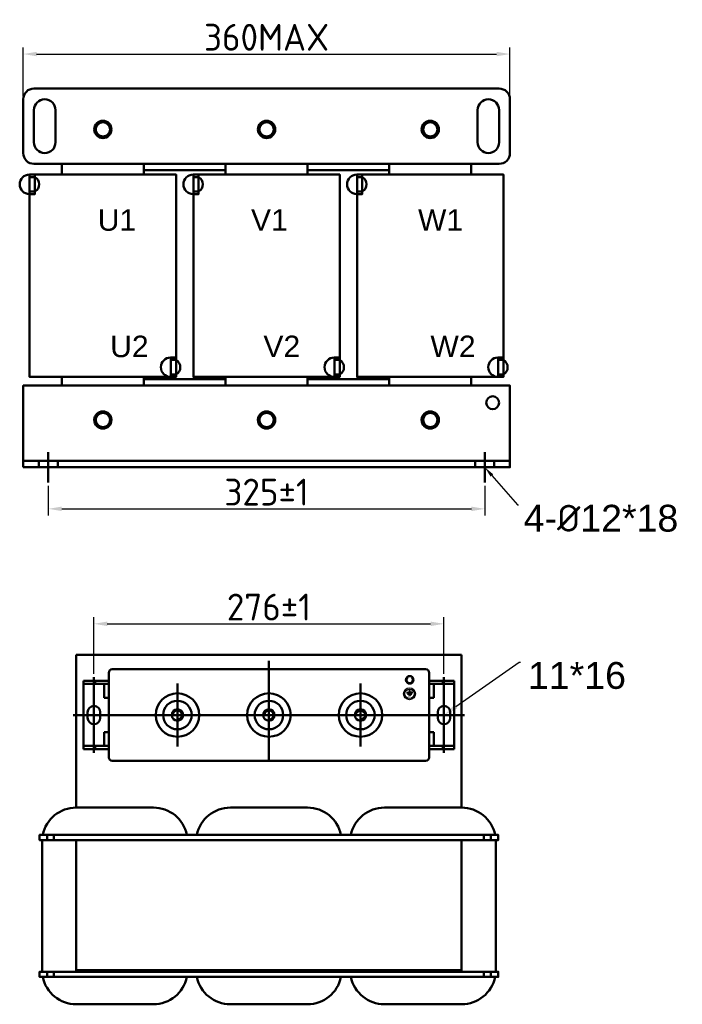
# Model space of a CAD drawing. Header units: millimetres. Extents: x -599 to 528, y 192 to 926.
# Tile 1 of 2: x -599 to -106, y 192 to 926. Entities that reach past the tile are written whole.
import ezdxf
from ezdxf import colors
from ezdxf.entities.mleader import LeaderData, LeaderLine
from ezdxf.math import Vec2, Vec3

# ---------------------------------------------------------------- set-up
doc = ezdxf.new("R2010")
doc.units = ezdxf.units.MM
doc.layers.get('0').update_dxf_attribs({"lineweight": 50})
doc.styles.add('GOST-2.304_Type-B', font='GOST Common.ttf')
doc.styles.get("Standard").update_dxf_attribs({"font": 'arial.ttf'})
doc.dimstyles.new('ISO-25', dxfattribs={"dimtxt": 5, "dimasz": 2.5, "dimexe": 1.25, "dimexo": 0.625, "dimtad": 1, "dimtoh": 1, "dimdec": 0, "dimtxsty": 'GOST-2.304_Type-B', "dimcen": 2.5, "dimadec": 0, "dimazin": 0, "dimtfac": 1, "dimtdec": 0, "dimtmove": 0, "dimatfit": 3, "dimfxl": 1, "dimarcsym": 0})

# ---------------------------------------------------------------- blocks, each defined once
blk = doc.blocks.new('*D30')
at = {"color": 0, "lineweight": -2, "transparency": 16777216}
for p, q in [((-578.1, 578.65), (-578.1, 556.58)), ((-252.82, 578.65), (-252.82, 556.58)), ((-568.1, 561.58), (-262.82, 561.58))]:
    blk.add_line(p, q, dxfattribs=at)
at = {"color": 0, "transparency": 16777216}
for points in [[(-568.1, 563.25), (-568.1, 559.92), (-578.1, 561.58)], [(-262.82, 563.25), (-262.82, 559.92), (-252.82, 561.58)]]:
    blk.add_solid(points, dxfattribs=at)
at = {"layer": 'Defpoints', "color": 0, "transparency": 16777216}
for p in [(-578.1, 581.15), (-252.82, 581.15), (-252.82, 561.58)]:
    blk.add_point(p, dxfattribs=at)
at = {"color": 0, "transparency": 16777216, "insert": (-415.46, 574.08), "char_height": 20, "attachment_point": 5, "style": 'GOST-2.304_Type-B'}
blk.add_mtext('325%%P1', dxfattribs=at)
blk = doc.blocks.new('*D29')
at = {"color": 0, "lineweight": -2, "transparency": 16777216}
for p, q in [((-596.82, 869.5), (-596.82, 905.73)), ((-234.1, 869.5), (-234.1, 905.73)), ((-586.82, 900.73), (-244.1, 900.73))]:
    blk.add_line(p, q, dxfattribs=at)
at = {"color": 0, "transparency": 16777216}
for points in [[(-586.82, 902.39), (-586.82, 899.06), (-596.82, 900.73)], [(-244.1, 902.39), (-244.1, 899.06), (-234.1, 900.73)]]:
    blk.add_solid(points, dxfattribs=at)
at = {"layer": 'Defpoints', "color": 0, "transparency": 16777216}
for p in [(-234.1, 900.73), (-596.82, 867), (-234.1, 867)]:
    blk.add_point(p, dxfattribs=at)
at = {"color": 0, "transparency": 16777216, "insert": (-415.46, 913.23), "char_height": 20, "attachment_point": 5, "style": 'GOST-2.304_Type-B'}
blk.add_mtext('360MAX', dxfattribs=at)
blk = doc.blocks.new('*D31')
at = {"color": 0, "lineweight": -2, "transparency": 16777216}
for p, q in [((-544.13, 438.47), (-544.13, 480.85)), ((-283.26, 438.47), (-283.26, 480.85)), ((-534.13, 475.85), (-293.26, 475.85))]:
    blk.add_line(p, q, dxfattribs=at)
at = {"color": 0, "transparency": 16777216}
for points in [[(-534.13, 477.52), (-534.13, 474.18), (-544.13, 475.85)], [(-293.26, 477.52), (-293.26, 474.18), (-283.26, 475.85)]]:
    blk.add_solid(points, dxfattribs=at)
at = {"layer": 'Defpoints', "color": 0, "transparency": 16777216}
for p in [(-283.26, 475.85), (-544.13, 435.97), (-283.26, 435.97)]:
    blk.add_point(p, dxfattribs=at)
at = {"color": 0, "transparency": 16777216, "insert": (-413.7, 488.35), "char_height": 20, "attachment_point": 5, "style": 'GOST-2.304_Type-B'}
blk.add_mtext('276±1', dxfattribs=at)

msp = doc.modelspace()

# ---------------------------------------------------------------- hatches: boundary and pattern name
h = msp.add_hatch(color=256)
h.set_gradient(color1=(250, 250, 255), one_color=1, tint=1)
edge = h.paths.add_edge_path()
edge.add_line((-309.03, 421.84), (-308.18, 421.84))
edge.add_arc((-308.18, 422.12), 0.286, -90, 0)
edge.add_arc((-308.18, 422.12), 0.286, 0, 90)
edge.add_line((-308.18, 422.41), (-309.03, 422.41))
edge.add_line((-309.03, 422.41), (-309.88, 422.41))
edge.add_arc((-309.88, 422.12), 0.286, 90, 180)
edge.add_arc((-309.88, 422.12), 0.286, 180, 270)
edge.add_line((-309.88, 421.84), (-309.03, 421.84))
edge = h.paths.add_edge_path()
edge.add_line((-309.31, 426.25), (-309.31, 425))
edge.add_line((-309.31, 425), (-311.14, 425))
edge.add_arc((-311.14, 424.72), 0.286, 90, 180)
edge.add_line((-311.43, 424.72), (-311.43, 424.71))
edge.add_arc((-311.14, 424.71), 0.286, -180, -90)
edge.add_line((-311.14, 424.43), (-309.03, 424.43))
edge.add_line((-309.03, 424.43), (-306.91, 424.43))
edge.add_arc((-306.91, 424.71), 0.286, -90, 0)
edge.add_line((-306.63, 424.71), (-306.63, 424.72))
edge.add_arc((-306.91, 424.72), 0.286, 0, 90)
edge.add_line((-306.91, 425), (-308.74, 425))
edge.add_line((-308.74, 425), (-308.74, 426.25))
edge.add_arc((-309.03, 426.25), 0.286, 0, 90)
edge.add_arc((-309.03, 426.25), 0.286, 90, 180)
edge = h.paths.add_edge_path()
edge.add_arc((-310.5, 423.42), 0.286, 90, 180)
edge.add_arc((-310.5, 423.42), 0.286, -180, -90)
edge.add_line((-310.5, 423.13), (-309.03, 423.13))
edge.add_line((-309.03, 423.13), (-307.55, 423.13))
edge.add_arc((-307.55, 423.42), 0.286, -90, 0)
edge.add_arc((-307.55, 423.42), 0.286, 0, 90)
edge.add_line((-307.55, 423.7), (-309.03, 423.7))
edge.add_line((-309.03, 423.7), (-310.5, 423.7))

# ---------------------------------------------------------------- linework, layer by layer
for p, q in [((-567.93, 810.83), (-567.93, 818.85)), ((-506.94, 810.83), (-506.94, 818.85)), ((-445.95, 810.83), (-445.95, 818.85)), ((-384.97, 810.83), (-384.97, 818.85)), ((-323.98, 810.83), (-323.98, 818.85)), ((-262.99, 810.83), (-262.99, 818.85)), ((-486.8, 674.43), (-486.8, 672.64)), ((-364.82, 674.43), (-364.82, 672.64)), ((-242.85, 674.43), (-242.85, 672.64)), ((-506.94, 658.36), (-506.94, 653.54)), ((-445.95, 658.36), (-445.95, 653.54)), ((-384.97, 658.36), (-384.97, 653.54)), ((-323.98, 658.36), (-323.98, 653.54)), ((-578.1, 581.15), (-578.1, 603.96)), ((-252.82, 581.15), (-252.82, 603.96)), ((-234.1, 597.37), (-596.82, 597.37)), ((-585.19, 597.49), (-585.19, 592.55)), ((-571.01, 597.49), (-571.01, 592.55)), ((-259.91, 597.49), (-259.91, 592.55)), ((-245.73, 597.49), (-245.73, 592.55)), ((-585.19, 592.55), (-571.01, 592.55)), ((-245.73, 592.55), (-259.91, 592.55)), ((-557.25, 452.78), (-270.14, 452.78)), ((-413.7, 448.31), (-413.7, 373.56)), ((-270.14, 452.78), (-270.14, 338.85)), ((-530.49, 441.94), (-296.9, 441.94)), ((-533.05, 439.38), (-533.05, 376.29)), ((-294.34, 439.38), (-294.34, 376.29)), ((-481.9, 431.35), (-481.9, 384.33)), ((-413.7, 431.35), (-413.7, 384.33)), ((-345.49, 431.35), (-345.49, 384.33)), ((-554.36, 407.84), (-559.48, 407.84)), ((-530.49, 407.84), (-296.9, 407.84)), ((-360.44, 407.84), (-313.49, 407.84)), ((-273.03, 407.84), (-267.91, 407.84)), ((-530.49, 373.73), (-296.9, 373.73)), ((-579.07, 318.43), (-579.07, 314.61)), ((-573.99, 314.61), (-573.99, 318.43)), ((-253.43, 314.61), (-253.43, 318.43)), ((-248.35, 318.43), (-248.35, 314.61)), ((-557.25, 314.61), (-557.25, 313.33)), ((-270.18, 313.33), (-270.18, 306.95)), ((-270.18, 217.64), (-270.18, 224.02)), ((-579.07, 212.54), (-579.07, 216.36)), ((-573.99, 216.36), (-573.99, 212.54)), ((-557.25, 217.64), (-557.25, 216.36)), ((-276.55, 217.64), (-270.18, 217.64)), ((-270.18, 217.64), (-270.18, 217.64)), ((-270.18, 217.64), (-270.18, 216.36)), ((-270.18, 217.64), (-270.18, 217.64)), ((-270.18, 217.64), (-270.18, 216.36)), ((-253.43, 216.36), (-253.43, 212.54)), ((-248.35, 212.54), (-248.35, 216.36))]:
    msp.add_line(p, q)
at = {"color": 0}
for p, q in [((-533.05, 433.41), (-551.81, 433.41)), ((-551.81, 433.41), (-551.81, 382.26)), ((-544.13, 407.41), (-544.13, 435.97)), ((-533.05, 433.41), (-543.71, 433.41)), ((-543.28, 431.02), (-543.28, 433.41)), ((-533.05, 431.02), (-533.05, 433.41)), ((-294.34, 433.41), (-275.58, 433.41)), ((-294.34, 433.41), (-283.68, 433.41)), ((-294.34, 431.02), (-294.34, 433.41)), ((-284.11, 431.02), (-284.11, 433.41)), ((-283.26, 407.41), (-283.26, 435.97)), ((-275.58, 433.41), (-275.58, 382.26)), ((-533.05, 431.02), (-551.81, 431.02)), ((-533.05, 431.02), (-543.28, 431.02)), ((-533.05, 431.02), (-536.46, 431.02)), ((-536.46, 431.02), (-536.46, 420.62)), ((-294.34, 431.02), (-275.58, 431.02)), ((-294.34, 431.02), (-284.11, 431.02)), ((-294.34, 431.02), (-290.93, 431.02)), ((-290.93, 431.02), (-290.93, 420.62)), ((-533.05, 420.62), (-536.46, 420.62)), ((-533.05, 395.05), (-533.05, 420.62)), ((-294.34, 395.05), (-294.34, 420.62)), ((-294.34, 420.62), (-290.93, 420.62)), ((-530.49, 407.84), (-554.36, 407.84)), ((-548.82, 405.71), (-548.82, 409.97)), ((-544.13, 409.97), (-544.13, 379.7)), ((-539.45, 409.97), (-539.45, 405.71)), ((-533.05, 407.84), (-533.05, 395.05)), ((-296.9, 407.84), (-273.03, 407.84)), ((-294.34, 407.84), (-294.34, 395.05)), ((-287.95, 409.97), (-287.95, 405.71)), ((-283.26, 409.97), (-283.26, 379.7)), ((-278.57, 405.71), (-278.57, 409.97)), ((-536.46, 395.05), (-536.46, 384.9)), ((-533.05, 395.05), (-536.46, 395.05)), ((-294.34, 395.05), (-290.93, 395.05)), ((-290.93, 395.05), (-290.93, 384.9)), ((-533.05, 382.26), (-551.81, 382.26)), ((-533.05, 384.9), (-551.48, 384.9)), ((-533.05, 384.9), (-543.28, 384.9)), ((-543.28, 384.9), (-543.28, 382.26)), ((-533.05, 382.26), (-533.05, 384.9)), ((-294.34, 384.9), (-275.91, 384.9)), ((-294.34, 384.9), (-284.11, 384.9)), ((-294.34, 382.26), (-294.34, 384.9)), ((-294.34, 382.26), (-275.58, 382.26)), ((-284.11, 384.9), (-284.11, 382.26))]:
    msp.add_line(p, q, dxfattribs=at)
at = {"lineweight": 25}
for p, q in [((-309.31, 426.25), (-309.31, 425)), ((-308.74, 426.25), (-308.74, 425)), ((-311.14, 425), (-309.31, 425)), ((-311.14, 424.43), (-309.03, 424.43)), ((-309.03, 423.7), (-310.5, 423.7)), ((-309.03, 423.13), (-310.5, 423.13)), ((-309.66, 424.72), (-309.66, 424.71)), ((-306.91, 424.43), (-309.03, 424.43)), ((-309.03, 423.7), (-307.55, 423.7)), ((-309.03, 423.13), (-307.55, 423.13)), ((-309.02, 423.42), (-309.02, 423.42)), ((-306.91, 425), (-308.74, 425)), ((-307.27, 423.42), (-307.27, 423.42)), ((-306.63, 424.72), (-306.63, 424.71))]:
    msp.add_line(p, q, dxfattribs=at)
for points in [[(-567.93, 875.02), (-588.79, 875.02, 0.414214), (-596.82, 867), (-596.82, 826.88, 0.414214), (-588.79, 818.85), (-262.99, 818.85)], [(-262.99, 875.02), (-242.13, 875.02, -0.414214), (-234.1, 867), (-234.1, 826.88, -0.414214), (-242.13, 818.85), (-567.93, 818.85)], [(-588.79, 858.97), (-588.79, 834.9, 1), (-572.74, 834.9), (-572.74, 858.97, 1), (-588.79, 858.97, -0.780904)], [(-242.13, 858.97), (-242.13, 834.9, -1), (-258.18, 834.9), (-258.18, 858.97, -1), (-242.13, 858.97, 0.780904)], [(-592, 810.83), (-592.19, 810.83, 1), (-592.19, 796.36), (-592, 796.37)], [(-592, 798.15), (-588.07, 798.15, 0.573603), (-588.07, 809.04), (-592, 809.04)], [(-470.03, 810.83), (-470.21, 810.83, 1), (-470.21, 796.36), (-470.03, 796.37)], [(-470.03, 798.15), (-466.1, 798.15, 0.573603), (-466.1, 809.04), (-470.03, 809.04)], [(-348.05, 810.83), (-348.24, 810.83, 1), (-348.24, 796.36), (-348.05, 796.37)], [(-348.05, 798.15), (-344.12, 798.15, 0.573603), (-344.12, 809.04), (-348.05, 809.04)], [(-486.8, 674.43), (-486.98, 674.43, 1), (-486.98, 659.96), (-486.8, 659.96)], [(-486.8, 661.75), (-482.87, 661.75, 0.573603), (-482.87, 672.64), (-486.8, 672.64)], [(-364.82, 674.43), (-365.01, 674.43, 1), (-365.01, 659.96), (-364.82, 659.96)], [(-364.82, 661.75), (-360.89, 661.75, 0.573603), (-360.89, 672.64), (-364.82, 672.64)], [(-242.85, 674.43), (-243.03, 674.43, 1), (-243.03, 659.96), (-242.85, 659.96)], [(-242.85, 661.75), (-238.92, 661.75, 0.573603), (-238.92, 672.64), (-242.85, 672.64)], [(-582.25, 318.43, -0.356394), (-557.25, 338.85), (-499.83, 338.85, -0.356394), (-474.83, 318.43)], [(-467.42, 318.43, -0.356394), (-442.42, 338.85), (-385, 338.85, -0.356394), (-360, 318.43)], [(-352.59, 318.43, -0.356394), (-327.59, 338.85), (-270.18, 338.85, -0.356394), (-245.17, 318.43, -0.356394)], [(-582.73, 216.36, -0.012506), (-582.76, 217.64), (-582.76, 313.33, -0.012506), (-582.73, 314.61, -0.012506)], [(-244.69, 314.61, -0.012506), (-244.66, 313.33), (-244.66, 217.64, -0.012506), (-244.69, 216.36)], [(-541.3, 192.12), (-557.25, 192.12, -0.356394), (-582.25, 212.54, -0.356394)], [(-474.83, 212.54, -0.356394), (-499.83, 192.12), (-541.3, 192.12)], [(-426.47, 192.12), (-442.42, 192.12, -0.356394), (-467.42, 212.54)], [(-360, 212.54, -0.356394), (-385, 192.12), (-426.47, 192.12)], [(-311.64, 192.12), (-327.59, 192.12, -0.356394), (-352.59, 212.54)], [(-245.17, 212.54, -0.356394), (-270.18, 192.12), (-311.64, 192.12)]]:
    msp.add_lwpolyline(points, format="xyb")
for points in [[(-567.93, 875.02), (-262.99, 875.02)], [(-567.93, 814.04), (-567.93, 818.85)], [(-262.99, 818.85), (-262.99, 814.04)], [(-482.87, 659.96), (-592, 659.96), (-592, 810.83), (-482.87, 810.83), (-482.87, 810.83), (-482.87, 659.96)], [(-445.95, 814.04), (-506.94, 814.04)], [(-360.89, 659.96), (-470.03, 659.96), (-470.03, 810.83), (-360.89, 810.83), (-360.89, 810.83), (-360.89, 659.96)], [(-323.98, 814.04), (-384.97, 814.04)], [(-238.92, 659.96), (-348.05, 659.96), (-348.05, 810.83), (-238.92, 810.83), (-238.92, 810.83), (-238.92, 659.96)], [(-567.93, 653.54), (-567.93, 658.36), (-567.93, 659.96)], [(-506.94, 659.96), (-506.94, 658.36), (-482.87, 658.36)], [(-482.87, 658.36), (-445.95, 658.36), (-445.95, 659.96)], [(-384.97, 659.96), (-384.97, 658.36), (-366.76, 658.36)], [(-366.76, 658.36), (-323.98, 658.36), (-323.98, 659.96)], [(-262.99, 659.96), (-262.99, 658.36), (-262.99, 653.54)], [(-557.25, 452.78), (-557.25, 338.85)], [(-270.18, 314.61), (-584.66, 314.61), (-584.66, 318.43), (-270.18, 318.43)], [(-557.25, 318.43), (-270.18, 318.43)], [(-270.18, 318.43), (-557.25, 318.43)], [(-557.25, 318.43), (-270.18, 318.43)], [(-557.25, 314.61), (-242.76, 314.61), (-242.76, 318.43), (-557.25, 318.43)], [(-474.83, 318.43), (-352.59, 318.43)], [(-270.18, 314.61), (-270.18, 217.64), (-557.25, 217.64), (-557.25, 314.61)], [(-557.25, 314.61), (-270.18, 314.61)], [(-270.18, 314.61), (-557.25, 314.61)], [(-270.18, 216.36), (-584.66, 216.36), (-584.66, 212.54), (-270.18, 212.54)], [(-557.25, 216.36), (-270.18, 216.36)], [(-557.25, 216.36), (-242.76, 216.36), (-242.76, 212.54), (-557.25, 212.54)], [(-270.18, 212.54), (-557.25, 212.54)]]:
    msp.add_lwpolyline(points)
for points in [[(-540.51, 849.85), (-543.58, 844.53), (-540.51, 839.21), (-534.36, 839.21), (-531.29, 844.53), (-534.36, 849.85)], [(-418.53, 849.85), (-421.6, 844.53), (-418.53, 839.21), (-412.39, 839.21), (-409.32, 844.53), (-412.39, 849.85)], [(-296.56, 849.85), (-299.63, 844.53), (-296.56, 839.21), (-290.41, 839.21), (-287.34, 844.53), (-290.41, 849.85)], [(-592, 810.83), (-588.07, 810.83), (-588.07, 796.36), (-592, 796.36)], [(-470.03, 810.83), (-466.1, 810.83), (-466.1, 796.36), (-470.03, 796.36)], [(-348.05, 810.83), (-344.12, 810.83), (-344.12, 796.36), (-348.05, 796.36)], [(-486.8, 674.43), (-482.87, 674.43), (-482.87, 659.96), (-486.8, 659.96)], [(-364.82, 674.43), (-360.89, 674.43), (-360.89, 659.96), (-364.82, 659.96)], [(-242.85, 674.43), (-238.92, 674.43), (-238.92, 659.96), (-242.85, 659.96)], [(-596.82, 592.55), (-234.1, 592.55), (-234.1, 653.54), (-596.82, 653.54)], [(-540.51, 633.18), (-543.58, 627.86), (-540.51, 622.54), (-534.36, 622.54), (-531.29, 627.86), (-534.36, 633.18)], [(-418.53, 633.18), (-421.6, 627.86), (-418.53, 622.54), (-412.39, 622.54), (-409.32, 627.86), (-412.39, 633.18)], [(-296.56, 633.18), (-299.63, 627.86), (-296.56, 622.54), (-290.41, 622.54), (-287.34, 627.86), (-290.41, 633.18)]]:
    msp.add_lwpolyline(points, close=True)
for centre, radius in [((-537.43, 844.53), 6.42), ((-537.43, 844.53), 6.42), ((-537.43, 844.53), 5.32), ((-415.46, 844.53), 6.42), ((-415.46, 844.53), 6.42), ((-415.46, 844.53), 5.32), ((-293.48, 844.53), 6.42), ((-293.48, 844.53), 6.42), ((-293.48, 844.53), 5.32), ((-246.94, 640.7), 4.81), ((-537.43, 627.86), 6.42), ((-537.43, 627.86), 5.32), ((-415.46, 627.86), 6.42), ((-415.46, 627.86), 6.42), ((-415.46, 627.86), 5.32), ((-293.48, 627.86), 6.42), ((-293.48, 627.86), 6.42), ((-293.48, 627.86), 5.32), ((-308.78, 434.08), 2.84), ((-481.9, 407.84), 16.2), ((-413.7, 407.84), 16.2), ((-345.49, 407.84), 16.2), ((-481.9, 407.84), 10.66), ((-481.9, 407.84), 4.26), ((-413.7, 407.84), 10.66), ((-413.7, 407.84), 4.26), ((-345.49, 407.84), 10.66), ((-345.49, 407.84), 4.26)]:
    msp.add_circle(centre, radius)
for radius in [4.44, 3.52]:
    msp.add_circle((-308.94, 423.7), radius, dxfattribs=at)
for centre, radius, start, end in [((-530.49, 439.38), 2.56, 90, 180), ((-296.9, 439.38), 2.56, 0, 90), ((-308.78, 434.08), 2.42, 120, 45), ((-481.9, 407.84), 3.41, 270, 180), ((-413.7, 407.84), 3.41, 270, 180), ((-345.49, 407.84), 3.41, 270, 180), ((-530.49, 376.29), 2.56, 180, 270), ((-296.9, 376.29), 2.56, 270, 0)]:
    msp.add_arc(centre, radius, start, end)
for centre, start, end in [((-309.03, 426.25), 90, 180), ((-309.03, 426.25), 0, 90), ((-309.38, 424.72), 90, 180), ((-309.38, 424.71), 180, 270), ((-308.74, 423.42), 90, 180), ((-308.74, 423.42), 180, 270), ((-307.55, 423.42), 0, 90), ((-307.55, 423.42), 270, 0), ((-306.91, 424.72), 0, 90), ((-306.91, 424.71), 270, 0)]:
    msp.add_arc(centre, 0.286, start, end, dxfattribs=at)
at = {"color": 0}
for centre, start, end in [((-544.13, 409.97), 0, 180), ((-283.26, 409.97), 0, 180), ((-544.13, 405.71), 180, 0), ((-283.26, 405.71), 180, 0)]:
    msp.add_arc(centre, 4.69, start, end, dxfattribs=at)

# ---------------------------------------------------------------- texts
at = {"char_height": 16.049, "width": 43.5434, "attachment_point": 1}
for s, insert in [('U1', (-541.27, 785.01)), ('V1', (-427.09, 785.01)), ('W1', (-302.6, 785.01)), ('U2', (-532.01, 690.75)), ('V2', (-417.83, 690.75)), ('W2', (-293.34, 690.75))]:
    msp.add_mtext(s, dxfattribs=dict(at, insert=insert))

# ---------------------------------------------------------------- dimensions: what is measured, and where the dimension line sits
for base, p1, p2, text, picture, middle in [((-234.1, 900.73), (-596.82, 867), (-234.1, 867), '360MAX', '*D29', (-415.46, 913.23)), ((-252.82, 561.58), (-578.1, 581.15), (-252.82, 581.15), '325%%P1', '*D30', (-415.46, 574.08)), ((-283.26, 475.85), (-544.13, 435.97), (-283.26, 435.97), '276±1', '*D31', (-413.7, 488.35))]:
    dim = msp.add_linear_dim(base=base, p1=p1, p2=p2, text=text, dimstyle='ISO-25')
    dim.commit()
    dim.dimension.update_dxf_attribs({"geometry": picture, "text_midpoint": middle})

# ---------------------------------------------------------------- leaders
ml = msp.add_multileader_mtext('Standard')
ml.set_content('4-{\\fISOCPEUR|b0|i0|c0|p34;%%C}12*18', color=256)
ml.set_leader_properties()
ml.build(insert=Vec2(0, 0))
ml.multileader.update_dxf_attribs({"text_left_attachment_type": 0, "text_right_attachment_type": 0, "text_top_attachment_type": 0, "text_bottom_attachment_type": 0, "dogleg_length": 0.36, "arrow_head_size": 8.02, "scale": 4})
ctx = ml.context
ctx.base_point, ctx.scale, ctx.char_height, ctx.arrow_head_size, ctx.landing_gap_size, ctx.plane_origin = Vec3(-227.84, 564.6), 4, 20, 8.02, 4.01, Vec3(-245.73, 592.55)
ctx.left_attachment, ctx.right_attachment = 0, 0
notes = []
notes.append((ctx, [(0, (1, 1, 0), (-228.56, 564.6), (1, 0), 0.722, [(0, [(-252.82, 592.55)], 256, [])])]))
ctx.mtext.insert, ctx.mtext.flow_direction = Vec3(-223.83, 564.6), 5
ml = msp.add_multileader_mtext('Standard')
ml.set_content('11*16', color=256)
ml.set_leader_properties()
ml.build(insert=Vec2(0, 0))
ml.multileader.update_dxf_attribs({"text_left_attachment_type": 0, "text_right_attachment_type": 0, "text_top_attachment_type": 0, "text_bottom_attachment_type": 0, "dogleg_length": 0.36, "arrow_head_size": 10.96, "scale": 4})
ctx = ml.context
ctx.base_point, ctx.scale, ctx.char_height, ctx.arrow_head_size, ctx.landing_gap_size, ctx.plane_origin = Vec3(-226.15, 447.36), 4, 20, 10.96, 5.48, Vec3(-283.26, 407.84)
ctx.left_attachment, ctx.right_attachment = 0, 0
notes.append((ctx, [(0, (1, 1, 0), (-227.13, 447.36), (1, 0), 0.987, [(0, [(-283.26, 407.84)], 256, [])])]))
ctx.mtext.insert, ctx.mtext.flow_direction = Vec3(-220.67, 447.36), 5
for ctx, leaders in notes:
    for number, flags, end, landing, length, lines in leaders:
        leader = LeaderData()
        leader.index, (leader.has_last_leader_line, leader.has_dogleg_vector, leader.attachment_direction) = number, flags
        leader.last_leader_point, leader.dogleg_vector, leader.dogleg_length = Vec3(end), Vec3(landing), length
        for number, points, colour, breaks in lines:
            line = LeaderLine()
            line.index, line.vertices, line.color, line.breaks = number, Vec3.list(points), colors.encode_raw_color(colour), breaks
            leader.lines.append(line)
        ctx.leaders.append(leader)

doc.saveas('drawing.dxf')
